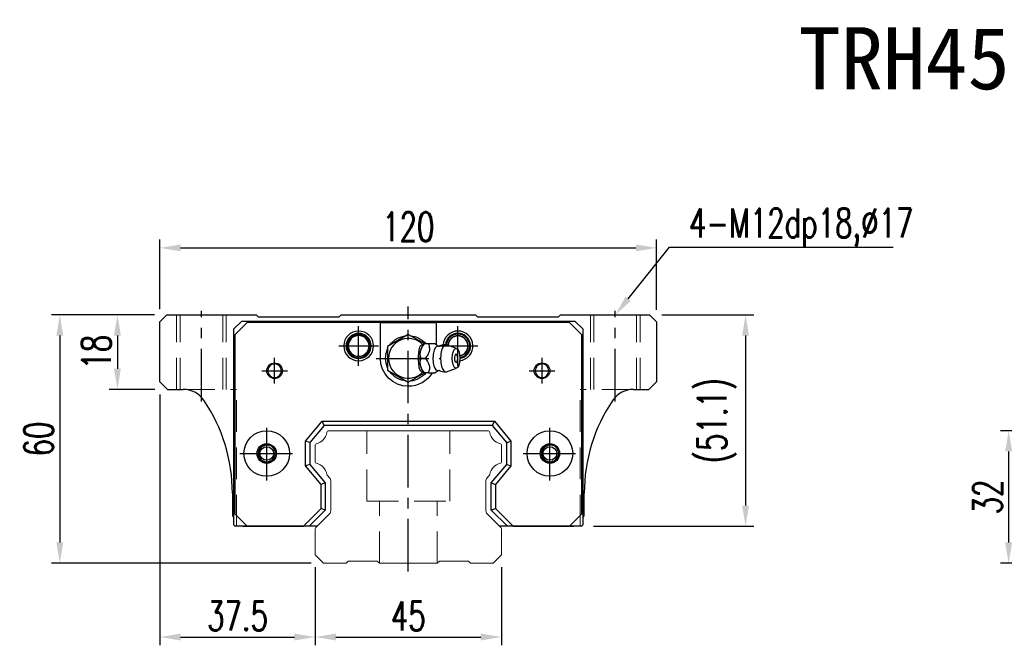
# Model space of a CAD drawing. Header units: millimetres. Extents: x 736 to 1268, y 657 to 1101.
# Tile 1 of 3: x 736 to 974, y 665 to 816. Entities that reach past the tile are written whole.
import ezdxf
from ezdxf import colors
from ezdxf.entities.mleader import LeaderData, LeaderLine
from ezdxf.enums import TextEntityAlignment as Align
from ezdxf.math import Vec2, Vec3

# ---------------------------------------------------------------- set-up
doc = ezdxf.new("R2010")
doc.units = ezdxf.units.MM
doc.header["$LTSCALE"] = 2
doc.header["$PDSIZE"] = -1
for name, pattern in [('CENTER', [10.16, 6.35, -1.27, 1.27, -1.27]), ('DASHED', [0.75, 0.5, -0.25]), ('HIDDEN', [1.905, 1.27, -0.635])]:
    doc.linetypes.add(name, pattern=pattern)
for name, color, linetype in [('2', 7, 'Continuous'), ('CHA', 2, 'Continuous'), ('CL', 1, 'CENTER'), ('HID', 2, 'DASHED'), ('OUT', 3, 'Continuous')]:
    doc.layers.add(name, color=color, linetype=linetype)
doc.styles.add('DIM-7', font='SIMPLEX.shx', dxfattribs={"width": 0.7, "bigfont": 'chineset.shx'})
doc.styles.add('T', font='kaiu.ttf')
doc.dimstyles.new('CNS', dxfattribs={"dimtxt": 3.5, "dimasz": 2.5, "dimexe": 1, "dimexo": 1.5, "dimgap": 0.09, "dimtad": 0, "dimdsep": 46, "dimtxsty": 'DIM-7', "dimcen": 0.09, "dimclrd": 1, "dimclre": 1, "dimclrt": 4, "dimadec": 0, "dimazin": 0, "dimtfac": 1, "dimtix": 1, "dimtmove": 2, "dimatfit": 3, "dimfxl": 1, "dimtvp": 0.971429, "dimtolj": 1, "dimarcsym": 0})

# ---------------------------------------------------------------- blocks, each defined once
blk = doc.blocks.new('*D13')
at = {"color": 0, "lineweight": -2}
for p, q in [((996.79, 717.03), (972.93, 717.03)), ((974.93, 712.03), (974.93, 690.03)), ((996.79, 685.03), (972.93, 685.03))]:
    blk.add_line(p, q, dxfattribs=at)
at = {"color": 0}
for points in [[(974.1, 712.03), (975.77, 712.03), (974.93, 717.03)], [(974.1, 690.03), (975.77, 690.03), (974.93, 685.03)]]:
    blk.add_solid(points, dxfattribs=at)
at = {"layer": 'DEFPOINTS', "color": 0}
for p in [(999.79, 717.03), (974.93, 685.03), (999.79, 685.03)]:
    blk.add_point(p, dxfattribs=at)
at = {"color": 7, "insert": (969.83, 701.03), "char_height": 7, "attachment_point": 5, "rotation": 90, "style": 'DIM-7'}
blk.add_mtext('\\A1;32', dxfattribs=at)
blk = doc.blocks.new('*D37')
at = {"color": 7, "lineweight": -2}
for p, q in [((769.89, 746.38), (769.89, 763.23)), ((774.89, 761.23), (884.89, 761.23)), ((889.89, 746.28), (889.89, 763.23))]:
    blk.add_line(p, q, dxfattribs=at)
at = {"color": 7}
for points in [[(774.89, 762.06), (774.89, 760.39), (769.89, 761.23)], [(884.89, 762.06), (884.89, 760.39), (889.89, 761.23)]]:
    blk.add_solid(points, dxfattribs=at)
at = {"layer": 'DEFPOINTS', "color": 0}
for p in [(889.89, 761.23), (769.89, 743.38), (889.89, 743.28)]:
    blk.add_point(p, dxfattribs=at)
at = {"color": 7, "insert": (829.89, 766.33), "char_height": 7, "attachment_point": 5, "style": 'DIM-7'}
blk.add_mtext('\\A1;120', dxfattribs=at)
blk = doc.blocks.new('*D39')
at = {"color": 7, "lineweight": -2}
for p, q in [((768.54, 745.03), (757.62, 745.03)), ((759.62, 740.03), (759.62, 732.03)), ((768.69, 727.03), (757.62, 727.03))]:
    blk.add_line(p, q, dxfattribs=at)
at = {"color": 7}
for points in [[(758.78, 740.03), (760.45, 740.03), (759.62, 745.03)], [(758.78, 732.03), (760.45, 732.03), (759.62, 727.03)]]:
    blk.add_solid(points, dxfattribs=at)
at = {"layer": 'DEFPOINTS', "color": 0}
for p in [(771.54, 745.03), (759.62, 727.03), (771.69, 727.03)]:
    blk.add_point(p, dxfattribs=at)
at = {"color": 7, "insert": (754.52, 736.03), "char_height": 7, "attachment_point": 5, "rotation": 90, "style": 'DIM-7'}
blk.add_mtext('\\A1;18', dxfattribs=at)
blk = doc.blocks.new('*D40')
at = {"color": 7, "lineweight": -2}
for p, q in [((768.54, 745.03), (743.7, 745.03)), ((745.7, 740.03), (745.7, 690.03)), ((806.39, 685.03), (743.7, 685.03))]:
    blk.add_line(p, q, dxfattribs=at)
at = {"color": 7}
for points in [[(744.86, 740.03), (746.53, 740.03), (745.7, 745.03)], [(744.86, 690.03), (746.53, 690.03), (745.7, 685.03)]]:
    blk.add_solid(points, dxfattribs=at)
at = {"layer": 'DEFPOINTS', "color": 0}
for p in [(771.54, 745.03), (745.7, 685.03), (809.39, 685.03)]:
    blk.add_point(p, dxfattribs=at)
at = {"color": 7, "insert": (740.6, 715.03), "char_height": 7, "attachment_point": 5, "rotation": 90, "style": 'DIM-7'}
blk.add_mtext('\\A1;60', dxfattribs=at)
blk = doc.blocks.new('*D41')
at = {"color": 7, "lineweight": -2}
for p, q in [((769.89, 725.83), (769.89, 665.17)), ((807.39, 684.03), (807.39, 665.17)), ((774.89, 667.17), (802.39, 667.17))]:
    blk.add_line(p, q, dxfattribs=at)
at = {"color": 7}
for points in [[(774.89, 668.01), (774.89, 666.34), (769.89, 667.17)], [(802.39, 668.01), (802.39, 666.34), (807.39, 667.17)]]:
    blk.add_solid(points, dxfattribs=at)
at = {"layer": 'DEFPOINTS', "color": 0}
for p in [(769.89, 728.83), (807.39, 687.03), (807.39, 667.17)]:
    blk.add_point(p, dxfattribs=at)
at = {"color": 7, "insert": (788.64, 672.27), "char_height": 7, "attachment_point": 5, "style": 'DIM-7'}
blk.add_mtext('\\A1;37.5', dxfattribs=at)
blk = doc.blocks.new('*D42')
at = {"color": 7, "lineweight": -2}
for p, q in [((807.39, 684.03), (807.39, 665.17)), ((852.39, 684.03), (852.39, 665.17)), ((812.39, 667.17), (847.39, 667.17))]:
    blk.add_line(p, q, dxfattribs=at)
at = {"color": 7}
for points in [[(812.39, 668.01), (812.39, 666.34), (807.39, 667.17)], [(847.39, 668.01), (847.39, 666.34), (852.39, 667.17)]]:
    blk.add_solid(points, dxfattribs=at)
at = {"layer": 'DEFPOINTS', "color": 0}
for p in [(807.39, 687.03), (852.39, 687.03), (852.39, 667.17)]:
    blk.add_point(p, dxfattribs=at)
at = {"color": 7, "insert": (829.89, 672.27), "char_height": 7, "attachment_point": 5, "style": 'DIM-7'}
blk.add_mtext('\\A1;45', dxfattribs=at)
blk = doc.blocks.new('*D43')
at = {"color": 7, "lineweight": -2}
for p, q in [((891.14, 745.03), (913.37, 745.03)), ((911.37, 740.03), (911.37, 698.93)), ((874.64, 693.93), (913.37, 693.93))]:
    blk.add_line(p, q, dxfattribs=at)
at = {"color": 7}
for points in [[(910.54, 740.03), (912.2, 740.03), (911.37, 745.03)], [(910.54, 698.93), (912.2, 698.93), (911.37, 693.93)]]:
    blk.add_solid(points, dxfattribs=at)
at = {"layer": 'DEFPOINTS', "color": 0}
for p in [(888.14, 745.03), (871.64, 693.93), (911.37, 693.93)]:
    blk.add_point(p, dxfattribs=at)
at = {"color": 7, "insert": (904.44, 719.48), "char_height": 7, "attachment_point": 5, "rotation": 90, "style": 'DIM-7'}
blk.add_mtext('\\A1;(51.1)', dxfattribs=at)

msp = doc.modelspace()

# ---------------------------------------------------------------- linework, layer by layer
at = {"layer": '2', "color": 7, "linetype": 'Continuous'}
for p, q in [((787.742, 741.632), (789.642, 743.532)), ((790.967, 743.182), (787.967, 740.182)), ((789.642, 743.532), (870.141, 743.532)), ((823.142, 743.182), (790.967, 743.182)), ((823.142, 743.182), (836.642, 743.182)), ((823.142, 734.532), (823.142, 743.182)), ((836.642, 743.182), (836.642, 737.778)), ((868.817, 743.182), (836.642, 743.182)), ((871.817, 740.182), (868.817, 743.182)), ((870.141, 743.532), (872.042, 741.632)), ((787.742, 694.332), (787.742, 741.632)), ((787.967, 740.182), (787.967, 696.932)), ((829.892, 740.305), (824.892, 737.419)), ((833.747, 738.08), (829.892, 740.305)), ((871.817, 696.932), (871.817, 740.182)), ((872.042, 741.632), (872.042, 694.332)), ((833.719, 738.034), (833.411, 737.667)), ((836.332, 738.032), (834.736, 738.032)), ((841.568, 736.909), (839.121, 737.8)), ((824.892, 737.419), (824.892, 731.645)), ((824.892, 731.645), (829.892, 728.758)), ((829.892, 728.758), (833.829, 731.032)), ((833.411, 731.397), (833.719, 731.03)), ((839.121, 731.264), (841.568, 732.155)), ((805.092, 714.548), (809.106, 719.332)), ((809.572, 718.332), (809.106, 719.332)), ((809.106, 719.332), (850.677, 719.332)), ((850.211, 718.332), (850.677, 719.332)), ((850.677, 719.332), (854.691, 714.548)), ((809.572, 718.332), (806.092, 714.184)), ((850.211, 718.332), (809.572, 718.332)), ((853.691, 714.184), (850.211, 718.332)), ((805.092, 708.516), (805.092, 714.548)), ((806.092, 714.184), (805.092, 714.548)), ((806.092, 714.184), (806.092, 708.88)), ((853.691, 714.184), (854.691, 714.548)), ((853.691, 708.88), (853.691, 714.184)), ((854.691, 714.548), (854.691, 708.516)), ((806.092, 708.88), (805.092, 708.516)), ((806.092, 708.88), (809.842, 704.411)), ((849.941, 704.411), (853.691, 708.88)), ((853.691, 708.88), (854.691, 708.516)), ((808.842, 704.047), (805.092, 708.516)), ((854.691, 708.516), (850.941, 704.047)), ((809.842, 704.411), (808.842, 704.047)), ((809.842, 704.411), (809.842, 697.821)), ((849.941, 697.821), (849.941, 704.411)), ((849.941, 704.411), (850.941, 704.047)), ((808.842, 698.235), (808.842, 704.047)), ((850.941, 704.047), (850.941, 698.235)), ((804.539, 693.932), (808.842, 698.235)), ((809.842, 697.821), (805.953, 693.932)), ((809.842, 697.821), (808.842, 698.235)), ((849.941, 697.821), (850.941, 698.235)), ((853.83, 693.932), (849.941, 697.821)), ((850.941, 698.235), (855.244, 693.932)), ((787.967, 696.932), (790.967, 693.932)), ((868.817, 693.932), (871.817, 696.932)), ((787.742, 694.332), (788.142, 693.932)), ((806.959, 693.932), (788.142, 693.932)), ((790.967, 693.932), (804.539, 693.932)), ((805.953, 693.932), (804.539, 693.932)), ((807.792, 693.932), (805.953, 693.932)), ((853.83, 693.932), (851.992, 693.932)), ((871.642, 693.932), (852.824, 693.932)), ((855.244, 693.932), (853.83, 693.932)), ((855.244, 693.932), (868.817, 693.932)), ((871.642, 693.932), (872.042, 694.332))]:
    msp.add_line(p, q, dxfattribs=at)
for centre, radius, start, end in [((817.892, 737.532), 3.6, 90, 270), ((817.892, 737.532), 3.041, 90, 270), ((817.892, 737.532), 2.853, 90, 270), ((817.892, 737.532), 2.55, 90, 270), ((817.892, 737.532), 2.507, 90, 270), ((817.892, 737.532), 3.6, 270, 90), ((817.892, 737.532), 3.041, 270, 90), ((817.892, 737.532), 2.853, 270, 90), ((817.892, 737.532), 2.55, 270, 90), ((817.892, 737.532), 2.507, 270, 90), ((841.892, 737.532), 3.6, 90, 176.19441), ((841.892, 737.532), 3.041, 90, 174.4707), ((841.892, 737.532), 2.853, 90, 174.20247), ((841.892, 737.532), 2.45, 90, 176.49137), ((841.892, 737.532), 2.406, 90, 176.8003), ((841.892, 737.532), 3.6, 277.04436, 90), ((841.892, 737.532), 3.041, 278.85328, 90), ((841.892, 737.532), 2.853, 279.38756, 90), ((841.892, 737.532), 2.45, 280.34306, 90), ((841.892, 737.532), 2.406, 280.42656, 90), ((829.892, 734.532), 4.8, 41.84413, 318.15588), ((840.04, 734.532), 1.817, 334.63803, 25.36197), ((797.592, 731.532), 1.65, 90, 270), ((797.592, 731.532), 1.65, 270, 90), ((862.192, 731.532), 1.65, 90, 270), ((862.192, 731.532), 1.65, 270, 90), ((795.683, 711.532), 2.1, 90, 270), ((795.683, 711.532), 2.1, 270, 90), ((864.1, 711.532), 2.1, 0, 180), ((864.1, 711.532), 2.1, 180, 0)]:
    msp.add_arc(centre, radius, start, end, dxfattribs=at)
at = {"layer": '2', "color": 7, "linetype": 'Continuous', "extrusion": (0, 0, -1)}
for centre, radius, start, end in [((-829.892, 734.532), 5.5, 35.38002, 84.61998), ((-829.892, 734.532), 5.5, 95.38002, 140.47938), ((-829.892, 734.532), 5.5, 335.38002, 24.61998), ((-829.892, 734.532), 6.75, 270, 0), ((-862.192, 731.532), 1.9, 270, 90), ((-862.192, 731.532), 1.9, 90, 270), ((-829.892, 734.532), 5.5, 275.38002, 324.61998), ((-829.892, 734.532), 6.75, 211.23293, 270), ((-829.892, 734.532), 5.5, 219.5212, 264.61998), ((-795.683, 711.532), 5.5, 270, 90), ((-795.683, 711.532), 5.5, 90, 270), ((-864.1, 711.532), 5.5, 270, 90), ((-864.1, 711.532), 5.5, 90, 270), ((-795.683, 711.532), 2.35, 270, 90), ((-795.683, 711.532), 2.35, 90, 270), ((-864.1, 711.532), 2.35, 270, 90), ((-864.1, 711.532), 2.35, 90, 270)]:
    msp.add_arc(centre, radius, start, end, dxfattribs=at)
at = {"layer": '2', "color": 7, "linetype": 'Continuous'}
for centre, major_axis, start_param, end_param in [((833.957, 734.532), (0, 3.445), 0.4270949, 2.7144982), ((836.979, 734.532), (0, 2.962), 0, 3.3369601), ((836.979, 734.532), (0, 2.962), 6.088701, 6.2831853), ((838.947, 734.532), (0, 3.3), 0, 3.2800193), ((838.947, 734.532), (0, 3.3), 6.1446609, 6.2831853), ((841.441, 734.532), (0, 1), 0, 3.8207651), ((841.441, 734.532), (0, 1), 5.6039136, 6.2831853)]:
    msp.add_ellipse(centre, major_axis=major_axis, ratio=0.382683, start_param=start_param, end_param=end_param, dxfattribs=at)
msp.add_ellipse((841.441, 734.532), major_axis=(0, 2.4), ratio=0.382683, dxfattribs=at)
for points, knots in [([(833.459, 731.343), (833.414, 731.31), (833.368, 731.286), (833.231, 731.245), (833.137, 731.26), (832.963, 731.37), (832.88, 731.465), (832.736, 731.716), (832.672, 731.872), (832.564, 732.232), (832.519, 732.442), (832.426, 733.038), (832.398, 733.449), (832.365, 734.448), (832.368, 735.053), (832.425, 735.949), (832.457, 736.256), (832.55, 736.775), (832.606, 736.997), (832.745, 737.373), (832.829, 737.529), (833.001, 737.727), (833.088, 737.784), (833.261, 737.816), (833.348, 737.794), (833.44, 737.734), (833.45, 737.728), (833.459, 737.721)], [0, 0, 0, 0, 0.0360275, 0.0360275, 0.1070265, 0.1070265, 0.1753847, 0.1753847, 0.2415106, 0.2415106, 0.3113086, 0.3113086, 0.4329125, 0.4329125, 0.6100429, 0.6100429, 0.7029399, 0.7029399, 0.7803107, 0.7803107, 0.858407, 0.858407, 0.9263707, 0.9263707, 0.9927712, 0.9927712, 1, 1, 1, 1]), ([(832.962, 734.532), (832.791, 735.079), (832.713, 735.665), (832.981, 736.887), (833.32, 737.482), (833.735, 738.032)], [0, 0, 0, 0, 0.5, 0.5, 1, 1, 1, 1]), ([(834.736, 738.032), (834.855, 737.686), (834.967, 737.332), (835.024, 736.703), (835.006, 736.434), (834.86, 735.907), (834.733, 735.644), (834.4, 735.098), (834.183, 734.813), (833.963, 734.532)], [0, 0, 0, 0, 0.316279, 0.316279, 0.5305075, 0.5305075, 0.7443494, 0.7443494, 1, 1, 1, 1]), ([(837.223, 737.435), (837.048, 737.522), (836.719, 737.708), (836.417, 737.944), (836.318, 738.047), (836.316, 738.048)], [0, 0, 0, 0, 0.4665667, 0.9926759, 1, 1, 1, 1]), ([(837.367, 737.431), (837.369, 737.43), (837.367, 737.429), (837.232, 737.42), (837.218, 737.429), (837.214, 737.433)], [0, 0, 0, 0, 0.2139158, 0.7161953, 1, 1, 1, 1]), ([(838.947, 737.81), (838.782, 737.82), (838.383, 737.809), (837.841, 737.665), (837.497, 737.492), (837.369, 737.414)], [0, 0, 0, 0, 0.2958099, 0.7301371, 1, 1, 1, 1]), ([(833.735, 731.032), (833.323, 731.579), (832.986, 732.165), (832.713, 733.387), (832.79, 733.982), (832.962, 734.532)], [0, 0, 0, 0, 0.5, 0.5, 1, 1, 1, 1]), ([(833.963, 734.532), (834.235, 734.186), (834.503, 733.832), (834.838, 733.203), (834.939, 732.934), (835.026, 732.407), (835.015, 732.144), (834.923, 731.598), (834.833, 731.313), (834.736, 731.032)], [0, 0, 0, 0, 0.316279, 0.316279, 0.5305075, 0.5305075, 0.7443494, 0.7443494, 1, 1, 1, 1]), ([(834.736, 731.032), (835.292, 731.032), (835.852, 731.032), (836.309, 731.032), (836.348, 731.032), (836.333, 731.032)], [0, 0, 0, 0, 0.6004936, 0.6004936, 1, 1, 1, 1]), ([(836.335, 731.028), (836.353, 731.047), (836.492, 731.184), (836.795, 731.414), (837.111, 731.571), (837.223, 731.621)], [0, 0, 0, 0, 0.0950335, 0.7034174, 1, 1, 1, 1]), ([(837.209, 731.628), (837.226, 731.637), (837.256, 731.656), (837.392, 731.618), (837.379, 731.629), (837.377, 731.63)], [0, 0, 0, 0, 0.3884838, 0.9316371, 1, 1, 1, 1]), ([(837.374, 731.65), (837.505, 731.57), (837.85, 731.395), (838.391, 731.255), (838.785, 731.241), (838.947, 731.249)], [0, 0, 0, 0, 0.2760067, 0.7089354, 1, 1, 1, 1])]:
    msp.add_open_spline(points, degree=3, knots=knots, dxfattribs=at)
for points, degree in [([(833.735, 738.032), (833.725, 738.032), (833.719, 738.032), (833.718, 738.032)], 3), ([(834.736, 738.032), (833.735, 738.032)], 1), ([(833.963, 734.532), (832.962, 734.532)], 1), ([(834.736, 731.032), (833.735, 731.032)], 1)]:
    msp.add_open_spline(points, degree=degree, dxfattribs=at)
at = {"layer": '2', "color": 7, "linetype": 'DASHED'}
for points in [[(794.001, 712.789), (794, 712.787), (793.999, 712.786), (793.998, 712.785)], [(794.009, 710.264), (794.01, 710.263), (794.011, 710.262), (794.012, 710.26)]]:
    msp.add_open_spline(points, degree=3, dxfattribs=at)
at = {"layer": 'CL', "color": 7}
for p, q in [((829.892, 683.032), (829.892, 747.032)), ((779.892, 724.141), (779.892, 746.032)), ((879.892, 724.141), (879.892, 746.032)), ((817.892, 732.732), (817.892, 742.332)), ((841.892, 732.732), (841.892, 742.332)), ((813.092, 737.532), (822.692, 737.532)), ((837.092, 737.532), (846.692, 737.532)), ((797.592, 728.432), (797.592, 734.632)), ((822.142, 734.532), (837.642, 734.532)), ((862.192, 728.432), (862.192, 734.632)), ((794.492, 731.532), (800.692, 731.532)), ((859.092, 731.532), (865.292, 731.532)), ((795.683, 705.032), (795.683, 718.032)), ((864.1, 705.032), (864.1, 718.032)), ((789.183, 711.532), (802.183, 711.532)), ((857.6, 711.532), (870.6, 711.532))]:
    msp.add_line(p, q, dxfattribs=at)
at = {"layer": 'HID', "color": 7, "linetype": 'HIDDEN', "lineweight": 0, "ltscale": 3}
for p, q in [((773.892, 727.032), (773.892, 745.032)), ((774.742, 727.032), (774.742, 745.032)), ((785.042, 727.032), (785.042, 745.032)), ((785.892, 727.032), (785.892, 745.032)), ((873.892, 727.032), (873.892, 745.032)), ((874.742, 727.032), (874.742, 745.032)), ((885.042, 727.032), (885.042, 745.032)), ((885.892, 727.032), (885.892, 745.032)), ((775.52, 727.032), (788.392, 727.032)), ((788.392, 693.932), (788.392, 727.032)), ((871.392, 693.932), (871.392, 727.032)), ((884.263, 727.032), (871.392, 727.032)), ((819.892, 700.032), (819.892, 717.032)), ((839.892, 700.032), (839.892, 717.032)), ((819.892, 700.032), (839.892, 700.032)), ((822.892, 685.032), (822.892, 700.032)), ((836.892, 685.032), (836.892, 700.032))]:
    msp.add_line(p, q, dxfattribs=at)
at = {"layer": 'OUT', "color": 7}
for p, q in [((771.542, 745.032), (769.892, 743.382)), ((771.542, 745.032), (793.142, 745.032)), ((793.692, 744.482), (793.142, 745.032)), ((813.642, 745.032), (813.092, 744.482)), ((813.642, 745.032), (846.142, 745.032)), ((846.692, 744.482), (846.142, 745.032)), ((866.642, 745.032), (866.092, 744.482)), ((866.642, 745.032), (888.142, 745.032)), ((889.892, 743.282), (888.142, 745.032)), ((769.892, 728.832), (769.892, 743.382)), ((813.092, 744.482), (793.692, 744.482)), ((866.092, 744.482), (846.692, 744.482)), ((889.892, 728.932), (889.892, 743.282)), ((769.892, 728.832), (771.692, 727.032)), ((887.992, 727.032), (889.892, 728.932)), ((771.692, 727.032), (775.52, 727.032)), ((884.263, 727.032), (887.992, 727.032)), ((787.392, 701.932), (787.392, 696.432)), ((872.392, 696.432), (872.392, 701.932)), ((787.392, 696.432), (787.742, 696.082)), ((872.042, 696.082), (872.392, 696.432)), ((789.892, 693.932), (803.092, 693.932)), ((856.692, 693.932), (869.892, 693.932))]:
    msp.add_line(p, q, dxfattribs=at)
at = {"layer": 'OUT', "color": 7, "linetype": 'Continuous', "lineweight": 15}
for p, q in [((849.082, 717.032), (810.701, 717.032)), ((807.392, 713.602), (807.392, 709.462)), ((852.392, 709.462), (852.392, 713.602)), ((810.348, 706.178), (810.849, 705.678)), ((811.142, 704.971), (811.142, 697.696)), ((848.642, 697.696), (848.642, 704.971)), ((848.934, 705.678), (849.435, 706.178)), ((810.849, 696.989), (807.538, 693.678)), ((852.245, 693.678), (848.934, 696.989)), ((807.392, 693.325), (807.392, 687.032)), ((852.392, 687.032), (852.392, 693.325)), ((807.392, 687.032), (809.391, 685.032)), ((814.891, 685.032), (815.392, 685.532)), ((815.392, 685.532), (822.392, 685.532)), ((822.392, 685.532), (822.892, 685.032)), ((836.892, 685.032), (837.391, 685.532)), ((837.392, 685.532), (844.392, 685.532)), ((844.392, 685.532), (844.892, 685.032)), ((850.392, 685.032), (852.392, 687.032)), ((809.392, 685.032), (814.892, 685.032)), ((822.892, 685.032), (836.892, 685.032)), ((844.892, 685.032), (850.392, 685.032))]:
    msp.add_line(p, q, dxfattribs=at)
at = {"layer": 'OUT', "color": 7}
for centre in [(795.682, 711.532), (864.102, 711.532)]:
    msp.add_circle(centre, 1.65, dxfattribs=at)
at = {"layer": 'OUT', "color": 7, "linetype": 'ByBlock', "extrusion": (0, 0, -1)}
for start, end in [(270, 90), (90, 270)]:
    msp.add_arc((-797.592, 731.532), 1.9, start, end, dxfattribs=at)
at = {"layer": 'OUT', "color": 7}
for centre, radius, start, end in [((775.52, 721.032), 6, 34.17793, 90), ((884.263, 721.032), 6, 90, 145.82207), ((747.392, 701.932), 40, 0, 34.17793), ((912.392, 701.932), 40, 145.82207, 180), ((795.682, 711.532), 2, 75, 345), ((864.102, 711.532), 2, 75, 345)]:
    msp.add_arc(centre, radius, start, end, dxfattribs=at)
at = {"layer": 'OUT', "color": 7, "linetype": 'Continuous', "lineweight": 15}
for centre, radius, start, end in [((806.974, 717.099), 3.27, 281.5912, 351.34524), ((810.701, 716.532), 0.5, 90, 171.34524), ((849.082, 716.532), 0.5, 8.65476, 90), ((852.809, 717.099), 3.27, 188.65476, 258.4088), ((807.692, 713.602), 0.3, 101.5912, 180.00001), ((852.092, 713.602), 0.3, 359.99999, 78.4088), ((807.692, 709.462), 0.3, 179.99999, 258.40879), ((806.974, 705.965), 3.27, 8.65476, 78.4088), ((852.809, 705.965), 3.27, 101.5912, 171.34524), ((852.092, 709.462), 0.3, 281.59121, 0.00001), ((810.701, 706.532), 0.5, 188.65476, 225), ((810.142, 704.971), 1, 359.99999, 45), ((849.642, 704.971), 1, 135, 180.00001), ((849.082, 706.532), 0.5, 315, 351.34524), ((810.142, 697.696), 1, 315.00001, 0.00001), ((849.642, 697.696), 1, 179.99999, 225), ((807.892, 693.325), 0.5, 135.00023, 180.00001), ((851.892, 693.325), 0.5, 0, 45)]:
    msp.add_arc(centre, radius, start, end, dxfattribs=at)

# ---------------------------------------------------------------- texts
at = {"layer": 'CHA', "color": 7, "style": 'T'}
msp.add_text('TRH45FL-XN', height=15, dxfattribs=at).set_placement((975.203, 806.941), align=Align.MIDDLE)

# ---------------------------------------------------------------- dimensions: what is measured, and where the dimension line sits
at = {"color": 7}
for base, p1, p2, angle, picture, middle in [((889.892, 761.227), (769.892, 743.382), (889.892, 743.282), 180, '*D37', (829.892, 766.327)), ((745.695, 685.032), (771.542, 745.032), (809.392, 685.032), 90, '*D40', (740.595, 715.032)), ((759.616, 727.032), (771.542, 745.032), (771.692, 727.032), 90, '*D39', (754.516, 736.032)), ((807.392, 667.172), (769.892, 728.832), (807.392, 687.032), 180, '*D41', (788.642, 672.272))]:
    dim = msp.add_linear_dim(base=base, p1=p1, p2=p2, angle=angle, dimstyle='CNS', override={"dimscale": 2, "dimgap": 0.8, "dimtad": 1, "dimclrd": 7, "dimclre": 7, "dimclrt": 7, "dimtmove": 1}, dxfattribs=at)
    dim.commit()
    dim.dimension.update_dxf_attribs({"geometry": picture, "text_midpoint": middle})
dim = msp.add_linear_dim(base=(911.369, 693.932), p1=(888.142, 745.032), p2=(871.642, 693.932), angle=90, text='(<>)', dimstyle='CNS', override={"dimscale": 2, "dimgap": 0.8, "dimtad": 1, "dimclrd": 7, "dimclre": 7, "dimclrt": 7, "dimtmove": 1}, dxfattribs=at)
dim.commit()
dim.dimension.update_dxf_attribs({"geometry": '*D43', "text_midpoint": (904.435, 719.482)})
at = {"color": 0}
dim = msp.add_linear_dim(base=(974.934, 685.032), p1=(999.792, 717.032), p2=(999.792, 685.032), angle=90, dimstyle='CNS', override={"dimscale": 2, "dimgap": 0.8, "dimtad": 1, "dimclrd": 0, "dimclre": 0, "dimclrt": 7, "dimtmove": 1}, dxfattribs=at)
dim.commit()
dim.dimension.update_dxf_attribs({"geometry": '*D13', "text_midpoint": (969.834, 701.032)})
at = {"color": 7}
dim = msp.add_linear_dim(base=(852.392, 667.172), p1=(807.392, 687.032), p2=(852.392, 687.032), dimstyle='CNS', override={"dimscale": 2, "dimgap": 0.8, "dimtad": 1, "dimclrd": 7, "dimclre": 7, "dimclrt": 7, "dimtmove": 1}, dxfattribs=at)
dim.commit()
dim.dimension.update_dxf_attribs({"geometry": '*D42', "text_midpoint": (829.892, 672.272)})

# ---------------------------------------------------------------- leaders
ml = msp.add_multileader_mtext('Standard', dxfattribs=at)
ml.set_content('{\\C7;4-M12dp18,%%C17}', color=4, style='DIM-7')
ml.set_leader_properties(color=7)
ml.build(insert=Vec2(0, 0))
ml.multileader.update_dxf_attribs({"text_left_attachment_type": 6, "text_right_attachment_type": 6, "dogleg_length": 0.36, "arrow_head_size": 5, "scale": 2})
ctx = ml.context
ctx.base_point, ctx.scale, ctx.char_height, ctx.arrow_head_size, ctx.landing_gap_size, ctx.plane_origin = Vec3(893.712, 761.398), 2, 7, 5, 4, Vec3(879.892, 745.032)
ctx.left_attachment, ctx.right_attachment = 6, 6
notes = []
notes.append((ctx, [(0, (1, 1, 0), (892.992, 761.398), (1, 0), 0.72, [(0, [(879.892, 745.032)], 0, [])])]))
ctx.mtext.insert, ctx.mtext.flow_direction = Vec3(897.712, 770.732), 5
for ctx, leaders in notes:
    for number, flags, end, landing, length, lines in leaders:
        leader = LeaderData()
        leader.index, (leader.has_last_leader_line, leader.has_dogleg_vector, leader.attachment_direction) = number, flags
        leader.last_leader_point, leader.dogleg_vector, leader.dogleg_length = Vec3(end), Vec3(landing), length
        for number, points, colour, breaks in lines:
            line = LeaderLine()
            line.index, line.vertices, line.color, line.breaks = number, Vec3.list(points), colors.encode_raw_color(colour), breaks
            leader.lines.append(line)
        ctx.leaders.append(leader)

doc.saveas('drawing.dxf')
